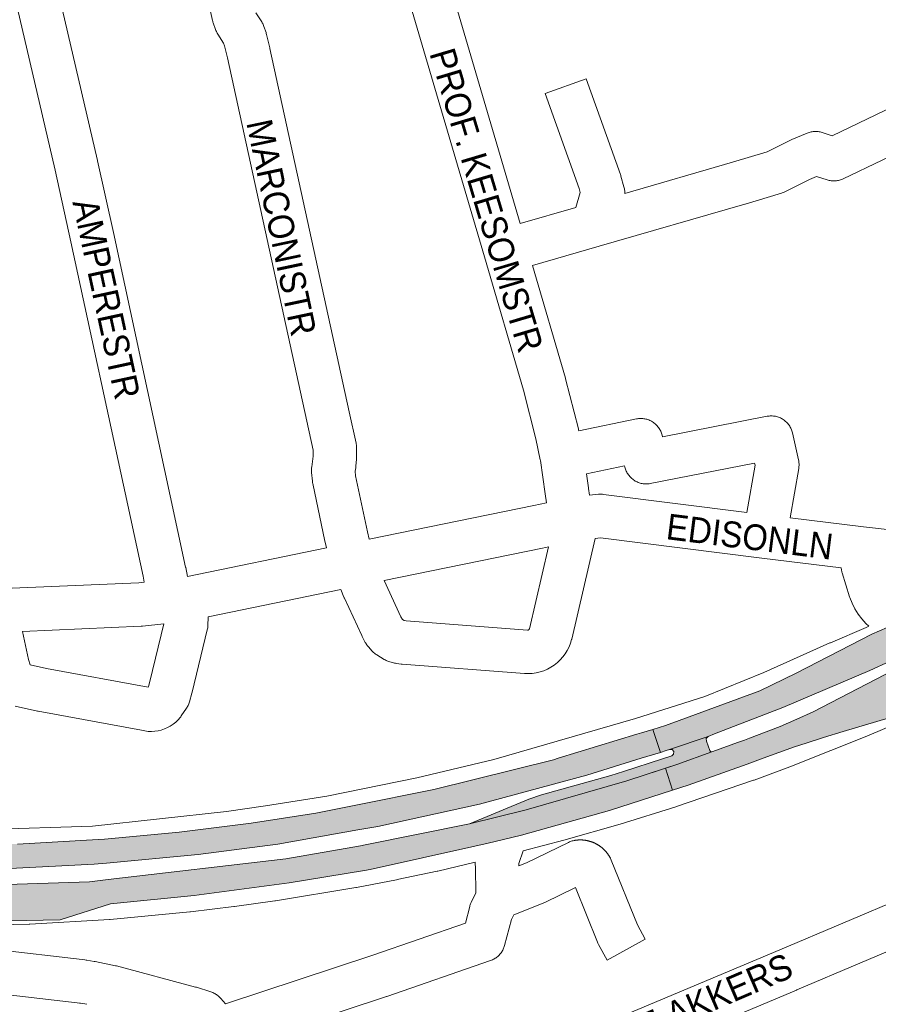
# Paper-space layout 'Layout1' of a CAD drawing. Header units: metres. Extents: x 123097 to 144122, y 392739 to 407589.
# Tile 187 of 256: x 134319 to 134576, y 394926 to 395221. Entities that reach past the tile are written whole.
import ezdxf
from ezdxf.enums import TextEntityAlignment as Align

# ---------------------------------------------------------------- set-up
doc = ezdxf.new("R2010")
doc.units = ezdxf.units.M
doc.header["$MEASUREMENT"] = 0
for name, color, linetype, lineweight in [('gs-anno-wegen algemeen tekst', 7, 'Continuous', 0), ('gs-knt-hoofdweg', 7, 'Continuous', 0), ('gs-knt-wegen algemeen', 7, 'Continuous', 0), ('ir-ARC-asfalt-hoofdwegen-te inspecteren', 5, 'Continuous', 0)]:
    doc.layers.add(name, color=color, linetype=linetype, lineweight=lineweight)
doc.styles.add('Style-Arial', font='arial.ttf')

psp = doc.layouts.get("Layout1")

# ---------------------------------------------------------------- hatches: boundary and pattern name
at = {"layer": 'ir-ARC-asfalt-hoofdwegen-te inspecteren', "linetype": 'Continuous', "lineweight": 13}
for points in [[(134578.652, 395039.1), (134574.118, 395037.082), (134551.444, 395025.496), (134540.64, 395020.122), (134516.506, 395011.288), (134512.464, 395009.809), (134508.69, 395008.657), (134510.916, 395001.777), (134512.68, 395002.322), (134513.678, 395002.683), (134525.181, 395006.474), (134527.057, 395007.355), (134547.537, 395015.149), (134573.481, 395026.24), (134597.799, 395037.442), (134605.36, 395041.208), (134609.726, 395043.383), (134629.977, 395053.985), (134646.754, 395063.6), (134648.11, 395064.412), (134658.474, 395070.616), (134660.579, 395071.86), (134657.62, 395079.256), (134655.419, 395077.868), (134652.308, 395076.364), (134646.54, 395073.981), (134645.585, 395073.601), (134644.821, 395073.297), (134630.285, 395064.984), (134625.333, 395062.152), (134616.418, 395057.509), (134609.555, 395053.935), (134605.304, 395051.753), (134599.005, 395048.52), (134590.945, 395044.575)], [(134608.54, 395024.246), (134618.047, 395028.959), (134637.074, 395038.393), (134654.108, 395047.61), (134662.104, 395052.02), (134665.06, 395053.722), (134667.388, 395054.74), (134662.275, 395067.663), (134660.162, 395066.483), (134659.1, 395065.855), (134650.22, 395060.892), (134631.98, 395051.16), (134615.26, 395042.62), (134606.685, 395038.471), (134600.34, 395035.4), (134580.62, 395026.32), (134556.612, 395013.928), (134551.661, 395011.712), (134546.71, 395009.496), (134537.542, 395006.035), (134536.02, 395005.46), (134534.256, 395004.794), (134526.301, 395001.98), (134515.868, 394998.139), (134512.449, 394997.039), (134514.576, 394990.468), (134519.196, 394991.949), (134536.818, 394998.252), (134541.587, 395000), (134551.012, 395003.455), (134554.446, 395004.553), (134559.616, 395006.206), (134565.57, 395008.054), (134579.244, 395012.118), (134589.202, 395015.683), (134598.975, 395019.729)], [(134181.782, 394981.713), (134181.256, 394974.692), (134190.731, 394973.633), (134207.065, 394971.808), (134235.769, 394968.862), (134269.63, 394966.883), (134308.735, 394966.698), (134341.656, 394968.371), (134345.41, 394968.72), (134372.805, 394971.266), (134396.556, 394974.344), (134420.519, 394978.602), (134426.444, 394979.655), (134456.844, 394986.324), (134488.917, 394994.975), (134505.162, 395000), (134510.916, 395001.777), (134508.69, 395008.657), (134505.273, 395007.615), (134503.904, 395007.197), (134480.323, 395000), (134478.944, 394999.579), (134443.198, 394990.695), (134419.368, 394985.924), (134407.952, 394983.638), (134388.604, 394980.643), (134367.112, 394977.943), (134344.751, 394975.887), (134342.865, 394975.714), (134318.756, 394974.389), (134282.23, 394973.921), (134240.602, 394975.661), (134216.326, 394977.897), (134191.505, 394980.639)], [(134513.678, 395002.683), (134514.433, 395002.606), (134514.923, 395002.027), (134514.875, 395001.27), (134514.316, 395000.757), (134511.536, 394999.861), (134499.853, 394996.06), (134496.111, 394994.911), (134475.386, 394989.051), (134471.604, 394987.764), (134453.868, 394980.42), (134470.773, 394984.588), (134500.886, 394993.32), (134515.868, 394998.139), (134526.301, 395001.98), (134525.921, 395002.016), (134525.659, 395002.294), (134524.648, 395005.119), (134524.619, 395005.913), (134525.181, 395006.474)], [(134296.355, 394951.091), (134296.356, 394951.051), (134305.879, 394951.258), (134331.498, 394951.784), (134346.533, 394956.505), (134371.582, 394959.023), (134399.915, 394962.777), (134422.502, 394966.495), (134424.207, 394966.776), (134455.416, 394973.742), (134459.428, 394974.637), (134469.02, 394976.976), (134469.423, 394977.074), (134495.712, 394984.419), (134514.576, 394990.468), (134512.449, 394997.039), (134500.886, 394993.32), (134470.773, 394984.588), (134453.868, 394980.42), (134422.717, 394974.101), (134421.325, 394973.856), (134399.003, 394969.929), (134345.866, 394963.764), (134340.257, 394963.113), (134306.19, 394961.953), (134270.875, 394962.035), (134252.639, 394962.976), (134214.886, 394966.071), (134190.189, 394968.725), (134180.884, 394969.726), (134177.244, 394970.117), (134176.432, 394962.761), (134185.583, 394961.749), (134189.261, 394960.324), (134189.93, 394960.307), (134190.577, 394960.134), (134195.374, 394958.035), (134196.556, 394957.627), (134200.467, 394957.002), (134251.202, 394949.693), (134252.222, 394949.377), (134252.745, 394955.395), (134260.028, 394955.002), (134260.187, 394955.078), (134260.362, 394955.102), (134261.812, 394955.055), (134276.339, 394954.584), (134290.374, 394954.516), (134290.84, 394954.419), (134291.188, 394954.093)]]:
    psp.add_hatch(color=5, dxfattribs=at).paths.add_polyline_path(points, flags=0)

# ---------------------------------------------------------------- linework, layer by layer
at = {"layer": 'gs-knt-hoofdweg', "color": 7, "linetype": 'Continuous', "flags": 128}
for points in [[(133981.35, 395010.09), (134178.284, 394986.956), (134209.136, 394983.68), (134209.252, 394983.667), (134233.543, 394980.728), (134247.681, 394979.415), (134270.737, 394978.456), (134286.166, 394978.315), (134309.5, 394978.738), (134341.21, 394979.743), (134381.251, 394984.146), (134392.861, 394985.776), (134411.183, 394988.682), (134438.09, 394994.217), (134461.121, 394999.623), (134503.433, 395011.946), (134524.173, 395018.515), (134541.855, 395025.653), (134561.596, 395034.476), (134561.713, 395034.527), (134572.388, 395039.095), (134573.182, 395039.504)], [(134584.587, 395011.748), (134573.333, 395006.932), (134573.149, 395006.856), (134550.555, 394997.845), (134550.369, 394997.773), (134538.89, 394993.523), (134538.704, 394993.457), (134515.692, 394985.578), (134515.571, 394985.538), (134498.861, 394980.337), (134482.028, 394975.547), (134469.863, 394972.406)], [(134455.583, 394968.941), (134444.35, 394966.305), (134444.156, 394966.262), (134432.198, 394963.767), (134432.068, 394963.741), (134420.071, 394961.445), (134419.875, 394961.41), (134395.879, 394957.431), (134395.683, 394957.401), (134383.577, 394955.701), (134383.42, 394955.68), (134370.454, 394954.12), (134370.246, 394954.098), (134346.494, 394951.867), (134346.224, 394951.846), (134322.413, 394950.42), (134322.278, 394950.413), (134290.068, 394949.756), (134257.862, 394950.551), (134227.484, 394952.673)]]:
    psp.add_lwpolyline(points, dxfattribs=at)
at = {"layer": 'gs-knt-wegen algemeen', "color": 7, "linetype": 'Continuous', "flags": 128}
for points in [[(134440.008, 395258.399), (134468.993, 395159.776), (134485.622, 395164.58), (134486.981, 395169.094), (134486.647, 395170.305), (134476.451, 395198.656, -0.3556403), (134476.456, 395198.667), (134488.691, 395203.067, -0.3556407), (134488.702, 395203.062), (134498.983, 395174.478), (134499.062, 395174.243), (134499.133, 395174.005), (134500.032, 395170.744), (134500.106, 395170.449), (134500.166, 395170.15), (134500.212, 395169.849), (134500.244, 395169.546), (134500.262, 395169.242), (134500.265, 395168.937), (134500.261, 395168.81), (134532.507, 395178.127), (134542.784, 395181.209), (134549.804, 395184.744), (134550.016, 395184.845), (134550.231, 395184.94), (134554.792, 395186.837), (134555.078, 395186.948), (134555.369, 395187.046), (134555.665, 395187.129), (134555.964, 395187.199), (134556.266, 395187.255), (134556.57, 395187.296), (134556.876, 395187.323), (134557.183, 395187.335), (134557.491, 395187.333), (134557.797, 395187.316), (134558.103, 395187.285), (134558.407, 395187.24), (134558.708, 395187.18), (134559.006, 395187.106), (134559.301, 395187.018), (134562.288, 395186.049), (134583.17, 395196.102, -0.3677631)], [(134469.863, 394972.406), (134468.614, 394968.611), (134468.632, 394967.855), (134470.876, 394968.735), (134483.448, 394974.893), (134483.719, 394975.018), (134483.995, 394975.131), (134484.276, 394975.23), (134484.561, 394975.317), (134484.85, 394975.391), (134485.142, 394975.451), (134485.248, 394975.47), (134485.353, 394975.487), (134485.459, 394975.503), (134485.565, 394975.519), (134485.671, 394975.533), (134485.777, 394975.546), (134485.883, 394975.558), (134485.989, 394975.569), (134486.014, 394975.571), (134486.118, 394975.58), (134486.222, 394975.588), (134486.326, 394975.595), (134486.431, 394975.601), (134486.535, 394975.606), (134486.64, 394975.61), (134486.744, 394975.613), (134486.849, 394975.615), (134486.879, 394975.615), (134486.984, 394975.616), (134487.088, 394975.615), (134487.193, 394975.613), (134487.298, 394975.61), (134487.403, 394975.606), (134487.508, 394975.601), (134487.612, 394975.595), (134487.717, 394975.588), (134487.739, 394975.586), (134487.845, 394975.578), (134487.952, 394975.568), (134488.058, 394975.557), (134488.165, 394975.545), (134488.271, 394975.532), (134488.377, 394975.517), (134488.483, 394975.502), (134488.589, 394975.485), (134488.7, 394975.467), (134488.804, 394975.448), (134488.909, 394975.428), (134489.013, 394975.407), (134489.117, 394975.385), (134489.22, 394975.362), (134489.324, 394975.338), (134489.427, 394975.313), (134489.448, 394975.307), (134489.55, 394975.281), (134489.652, 394975.254), (134489.753, 394975.225), (134489.854, 394975.196), (134489.954, 394975.165), (134490.055, 394975.134), (134490.155, 394975.101), (134490.254, 394975.068), (134490.279, 394975.059), (134490.379, 394975.024), (134490.48, 394974.988), (134490.579, 394974.95), (134490.679, 394974.912), (134490.778, 394974.872), (134490.876, 394974.832), (134490.975, 394974.79), (134491.072, 394974.748), (134491.175, 394974.701), (134491.273, 394974.656), (134491.37, 394974.61), (134491.467, 394974.563), (134491.563, 394974.515), (134491.659, 394974.465), (134491.754, 394974.415), (134491.848, 394974.364), (134491.946, 394974.309), (134492.038, 394974.257), (134492.129, 394974.203), (134492.22, 394974.149), (134492.311, 394974.093), (134492.4, 394974.037), (134492.49, 394973.98), (134492.578, 394973.922), (134492.6, 394973.907), (134492.687, 394973.849), (134492.773, 394973.789), (134492.859, 394973.728), (134492.944, 394973.667), (134493.029, 394973.604), (134493.113, 394973.541), (134493.196, 394973.477), (134493.278, 394973.412), (134493.296, 394973.399), (134493.379, 394973.331), (134493.461, 394973.263), (134493.543, 394973.195), (134493.624, 394973.125), (134493.705, 394973.054), (134493.784, 394972.983), (134493.863, 394972.91), (134493.941, 394972.837), (134494.022, 394972.76), (134494.099, 394972.685), (134494.175, 394972.608), (134494.251, 394972.531), (134494.325, 394972.454), (134494.399, 394972.375), (134494.472, 394972.296), (134494.544, 394972.216), (134494.619, 394972.13), (134494.688, 394972.05), (134494.756, 394971.97), (134494.823, 394971.889), (134494.889, 394971.807), (134494.954, 394971.724), (134495.019, 394971.641), (134495.082, 394971.557), (134495.1, 394971.533), (134495.162, 394971.449), (134495.223, 394971.364), (134495.284, 394971.278), (134495.344, 394971.192), (134495.402, 394971.105), (134495.46, 394971.017), (134495.517, 394970.929), (134495.573, 394970.84), (134495.584, 394970.822), (134495.64, 394970.731), (134495.696, 394970.639), (134495.75, 394970.547), (134495.803, 394970.454), (134495.855, 394970.361), (134495.906, 394970.267), (134495.956, 394970.172), (134496.005, 394970.077), (134496.129, 394969.82), (134496.242, 394969.558), (134504.032, 394950.261), (134506.389, 394945.971, -0.3705871), (134506.386, 394945.958), (134494.992, 394939.696, -0.3705864), (134494.979, 394939.7), (134492.435, 394944.33), (134492.315, 394944.558), (134492.205, 394944.791), (134492.103, 394945.028), (134485.495, 394961.398), (134476.364, 394956.925), (134476.122, 394956.812), (134475.876, 394956.71), (134467.073, 394953.259), (134466.366, 394951.814), (134464.348, 394944.094), (134464.265, 394943.801), (134464.167, 394943.513), (134464.056, 394943.229), (134463.932, 394942.951), (134463.795, 394942.679), (134463.646, 394942.414), (134463.484, 394942.156), (134463.311, 394941.905), (134463.126, 394941.663), (134462.929, 394941.431), (134462.723, 394941.207), (134462.506, 394940.994), (134462.279, 394940.79), (134462.043, 394940.598), (134461.798, 394940.417), (134461.545, 394940.248), (134461.284, 394940.09), (134461.016, 394939.945), (134460.742, 394939.813), (134460.462, 394939.693), (134460.177, 394939.587), (134429.16, 394928.868), (134429.079, 394928.841), (134380.498, 394912.763)], [(134371.838, 394869.341), (134546.571, 394942.767), (134584.274, 394958.751, -0.3846167), (134584.287, 394958.746), (134589.361, 394946.776, -0.3846159), (134589.356, 394946.764), (134551.643, 394930.775), (134551.624, 394930.767), (134382.515, 394859.704)]]:
    psp.add_lwpolyline(points, format="xyb", dxfattribs=at)
for points in [[(134475.007, 395089.173), (134473.733, 395095.432), (134470.002, 395110.042), (134458.328, 395149.89), (134429.18, 395249.065)], [(134411.138, 395062.891), (134410.696, 395064.6), (134410.628, 395064.889), (134407.008, 395082.097), (134406.965, 395082.326), (134406.929, 395082.556), (134406.901, 395082.787), (134406.639, 395085.401), (134406.617, 395085.69), (134406.607, 395085.98), (134406.611, 395086.27), (134406.627, 395086.559), (134406.656, 395086.848), (134406.698, 395087.134), (134406.964, 395088.71), (134407.11, 395090.29), (134407.093, 395092.083), (134405.22, 395100.79), (134381.521, 395209.282), (134380.638, 395212.907), (134380.351, 395213.736), (134378.626, 395216.448), (134378.475, 395216.698), (134378.336, 395216.954), (134378.208, 395217.216), (134378.092, 395217.483), (134377.988, 395217.755), (134377.277, 395219.751), (134377.191, 395220.007), (134377.117, 395220.267), (134377.053, 395220.529), (134373.999, 395234.328)], [(134331.337, 395227.428), (134331.384, 395227.014), (134342.679, 395178.655), (134342.697, 395178.575), (134347.428, 395157.099), (134364.432, 395078.399), (134369.015, 395057.092), (134369.031, 395057.013), (134369.576, 395054.317)], [(134356.631, 395052.644), (134356.277, 395054.394), (134351.705, 395075.652), (134334.71, 395154.31), (134329.99, 395175.733), (134318.62, 395224.421), (134318.567, 395224.667), (134318.545, 395224.796)], [(134390.006, 395222.816), (134391.747, 395220.079), (134391.903, 395219.819), (134392.048, 395219.552), (134392.18, 395219.279), (134392.299, 395219), (134392.405, 395218.716), (134393.042, 395216.876), (134393.135, 395216.583), (134393.215, 395216.287), (134394.189, 395212.288), (134394.224, 395212.136), (134417.942, 395103.558), (134419.96, 395094.176), (134420.011, 395093.918), (134420.05, 395093.658), (134420.079, 395093.396), (134420.098, 395093.133), (134420.106, 395092.87), (134420.133, 395090.085), (134420.131, 395089.864), (134420.122, 395089.644), (134420.105, 395089.423), (134419.906, 395087.268), (134419.879, 395087.025), (134419.843, 395086.783), (134419.682, 395085.829), (134419.822, 395084.435), (134423.339, 395067.715), (134423.908, 395065.513)], [(134588.818, 395184.371), (134565.585, 395173.186), (134565.302, 395173.058), (134565.014, 395172.944), (134564.72, 395172.844), (134564.423, 395172.758), (134564.121, 395172.686), (134563.816, 395172.628), (134563.509, 395172.585), (134563.2, 395172.557), (134562.89, 395172.543), (134562.58, 395172.545), (134562.27, 395172.561), (134561.962, 395172.591), (134561.655, 395172.637), (134561.351, 395172.697), (134561.05, 395172.771), (134560.752, 395172.86), (134557.572, 395173.891), (134555.45, 395173.009), (134548.129, 395169.322), (134547.871, 395169.2), (134547.609, 395169.089), (134547.342, 395168.989), (134547.071, 395168.901), (134536.215, 395165.646), (134536.152, 395165.628), (134492.64, 395153.056), (134472.659, 395147.283), (134482.529, 395113.593), (134482.589, 395113.374), (134486.389, 395098.494), (134486.427, 395098.334), (134486.462, 395098.173), (134486.53, 395097.833)], [(134486.53, 395097.833), (134503.755, 395101.418), (134504.063, 395101.475), (134504.374, 395101.516), (134504.686, 395101.543), (134504.999, 395101.554), (134505.313, 395101.551), (134505.625, 395101.532), (134505.937, 395101.499), (134506.246, 395101.45), (134506.553, 395101.387), (134506.857, 395101.308), (134507.156, 395101.216), (134507.45, 395101.109), (134507.739, 395100.988), (134508.022, 395100.853), (134508.298, 395100.705), (134508.567, 395100.544), (134508.828, 395100.37), (134509.079, 395100.183), (134509.322, 395099.985), (134509.555, 395099.775), (134509.777, 395099.554), (134509.989, 395099.323), (134510.189, 395099.082), (134510.377, 395098.832), (134510.553, 395098.573), (134510.717, 395098.305), (134510.867, 395098.03), (134511.004, 395097.749), (134511.127, 395097.461), (134511.236, 395097.167), (134511.331, 395096.868), (134511.412, 395096.566), (134511.527, 395096.087), (134542.793, 395102.199), (134543.103, 395102.252), (134543.415, 395102.29), (134543.728, 395102.312), (134544.042, 395102.32), (134544.356, 395102.312), (134544.67, 395102.29), (134544.981, 395102.252), (134545.291, 395102.199), (134545.598, 395102.131), (134545.901, 395102.049), (134546.2, 395101.952), (134546.494, 395101.841), (134546.782, 395101.715), (134547.064, 395101.576), (134547.338, 395101.424), (134547.605, 395101.258), (134547.864, 395101.08), (134548.114, 395100.889), (134548.354, 395100.687), (134548.585, 395100.473), (134548.804, 395100.249), (134549.013, 395100.014), (134549.21, 395099.769), (134549.395, 395099.515), (134549.567, 395099.252), (134549.727, 395098.982), (134549.873, 395098.704), (134550.006, 395098.419), (134550.125, 395098.128), (134550.23, 395097.832), (134550.32, 395097.531), (134550.396, 395097.226), (134552.194, 395089.159), (134552.25, 395088.88), (134552.294, 395088.598), (134552.325, 395088.315), (134552.344, 395088.03), (134552.35, 395087.745), (134552.344, 395087.46), (134552.325, 395087.176), (134552.294, 395086.893), (134552.251, 395086.611), (134549.653, 395071.897), (134571.653, 395069.205), (134593.737, 395066.702)], [(134423.908, 395065.513), (134473.085, 395075.551), (134476.847, 395076.357), (134476.519, 395078.989), (134475.033, 395089.001), (134475.009, 395089.164)], [(134475.009, 395089.164), (134475.008, 395089.168), (134475.007, 395089.173)], [(134475.009, 395089.164), (134475.008, 395089.168), (134475.007, 395089.173)], [(134539.203, 395087.598), (134539.067, 395088.204), (134507.903, 395082.112), (134507.597, 395082.06), (134507.288, 395082.022), (134506.978, 395081.999), (134506.667, 395081.991), (134506.357, 395081.998), (134506.046, 395082.019), (134505.738, 395082.056), (134505.431, 395082.107), (134505.127, 395082.173), (134504.827, 395082.253), (134504.531, 395082.347), (134504.239, 395082.455), (134503.954, 395082.578), (134503.674, 395082.713), (134503.401, 395082.862), (134503.136, 395083.024), (134502.878, 395083.198), (134502.629, 395083.384), (134502.39, 395083.582), (134502.16, 395083.791), (134501.94, 395084.011), (134501.731, 395084.241), (134501.533, 395084.481), (134501.347, 395084.73), (134501.173, 395084.988), (134501.012, 395085.254), (134500.863, 395085.527), (134500.728, 395085.806), (134500.606, 395086.092), (134500.498, 395086.384), (134500.404, 395086.68), (134500.324, 395086.98), (134500.227, 395087.385), (134488.789, 395085.004), (134489.409, 395080.826), (134489.43, 395080.675), (134489.688, 395078.604), (134492.421, 395078.889), (134492.717, 395078.913), (134493.015, 395078.923), (134493.313, 395078.92), (134493.61, 395078.904), (134493.906, 395078.873), (134536.714, 395073.5), (134539.203, 395087.593), (134539.203, 395087.598)], [(134573.182, 395039.504), (134572.361, 395040.265), (134571.12, 395041.641), (134570.006, 395043.122), (134569.028, 395044.696), (134568.195, 395046.35), (134567.511, 395048.072), (134567.444, 395048.276), (134565.231, 395055.424), (134565.16, 395055.67), (134565.099, 395055.919), (134565.048, 395056.17), (134565.006, 395056.423), (134564.975, 395056.677), (134564.951, 395056.908), (134541.257, 395059.807), (134541.237, 395059.81), (134493.026, 395065.862), (134491.42, 395065.694), (134484.416, 395035.641), (134484.393, 395035.546), (134484.057, 395034.41), (134483.622, 395033.308), (134483.093, 395032.248), (134482.472, 395031.239), (134481.766, 395030.288), (134480.979, 395029.402), (134480.117, 395028.589), (134479.188, 395027.855), (134478.198, 395027.204), (134477.154, 395026.643), (134476.066, 395026.176), (134474.941, 395025.805), (134473.787, 395025.535), (134472.614, 395025.367), (134471.432, 395025.302), (134470.248, 395025.341), (134433.766, 395028.148), (134433.597, 395028.164), (134433.427, 395028.183), (134432.065, 395028.36), (134431.76, 395028.407), (134431.457, 395028.469), (134431.158, 395028.545), (134430.016, 395028.863), (134429.732, 395028.948), (134429.454, 395029.047), (134429.179, 395029.158), (134428.911, 395029.282), (134428.648, 395029.417), (134428.391, 395029.565), (134426.202, 395030.89), (134425.94, 395031.057), (134425.686, 395031.237), (134425.441, 395031.429), (134425.205, 395031.632), (134424.98, 395031.846), (134424.764, 395032.071), (134423.647, 395033.295), (134423.464, 395033.504), (134423.29, 395033.722), (134423.125, 395033.946), (134422.97, 395034.178), (134422.826, 395034.415), (134422.691, 395034.659), (134421.782, 395036.392), (134421.645, 395036.669), (134416.453, 395047.823), (134416.382, 395047.982), (134416.314, 395048.143), (134415.379, 395050.472), (134375.787, 395042.304), (134375.665, 395039.601), (134375.644, 395039.288), (134375.607, 395038.977), (134375.556, 395038.668), (134375.489, 395038.362), (134370.983, 395019.738), (134370.918, 395019.49), (134370.173, 395016.868), (134370.085, 395016.584), (134369.985, 395016.304), (134369.871, 395016.029), (134369.746, 395015.76), (134369.608, 395015.496), (134369.458, 395015.239), (134369.297, 395014.99), (134367.712, 395012.656), (134367.564, 395012.447), (134367.407, 395012.244), (134366.755, 395011.499), (134366.04, 395010.815), (134365.268, 395010.196), (134364.444, 395009.647), (134363.575, 395009.174), (134362.667, 395008.778), (134361.729, 395008.464), (134360.766, 395008.233), (134359.787, 395008.088), (134358.799, 395008.03), (134357.81, 395008.059), (134356.827, 395008.175), (134355.858, 395008.376), (134324.978, 395014.087), (134324.758, 395014.131), (134318.085, 395015.605)], [(134369.576, 395054.317), (134411.138, 395062.891)], [(134434.936, 395041.117), (134471.243, 395038.323), (134471.246, 395038.323), (134471.25, 395038.322), (134471.289, 395038.321), (134471.33, 395038.323), (134471.371, 395038.329), (134471.412, 395038.338), (134471.452, 395038.351), (134471.49, 395038.367), (134471.527, 395038.386), (134471.562, 395038.408), (134471.595, 395038.433), (134471.626, 395038.461), (134471.655, 395038.491), (134471.681, 395038.524), (134471.704, 395038.558), (134471.724, 395038.595), (134471.74, 395038.633), (134471.754, 395038.672), (134477.464, 395063.174), (134475.72, 395062.801), (134428.344, 395053.13), (134433.384, 395042.303), (134433.8, 395041.51), (134434.317, 395041.197), (134434.936, 395041.117)], [(134221.48, 395055.341), (134259.772, 395052.108), (134267.551, 395052.164), (134267.825, 395052.16), (134312.313, 395050.605), (134355.008, 395052.483), (134356.631, 395052.644)], [(134355.763, 395039.484), (134355.759, 395039.483), (134355.756, 395039.483), (134320.297, 395037.924), (134322.073, 395029.512), (134322.51, 395027.967), (134322.513, 395027.961), (134327.456, 395026.869), (134357.813, 395021.255), (134357.936, 395021.436), (134358.359, 395022.925), (134362.525, 395040.145), (134356.116, 395039.509), (134355.938, 395039.494), (134355.763, 395039.484)], [(134286.419, 394945.88), (134338.135, 394939.839), (134338.843, 394939.756), (134339.252, 394939.708), (134339.53, 394939.67), (134341.667, 394939.326), (134341.933, 394939.278), (134348.008, 394938.041), (134348.199, 394937.999), (134348.388, 394937.952), (134371.938, 394931.664), (134372.227, 394931.579), (134376.585, 394930.196), (134376.871, 394930.098), (134377.152, 394929.986), (134377.428, 394929.862), (134377.698, 394929.725), (134377.961, 394929.575), (134378.217, 394929.414), (134378.465, 394929.24), (134378.705, 394929.056), (134378.936, 394928.86), (134379.158, 394928.654), (134379.37, 394928.438), (134379.571, 394928.212), (134380.928, 394926.619), (134424.948, 394941.188), (134452.632, 394950.755), (134453.934, 394955.736), (134454.004, 394955.986), (134454.085, 394956.232), (134454.175, 394956.476), (134454.275, 394956.715), (134454.384, 394956.951), (134455.793, 394959.831), (134455.624, 394967.17), (134455.589, 394968.682), (134455.583, 394968.941)], [(134339.468, 394926.493), (134337.603, 394926.792), (134337.332, 394926.824), (134336.624, 394926.907), (134285.026, 394932.934)]]:
    psp.add_lwpolyline(points, dxfattribs=at)
at = {"layer": 'ir-ARC-asfalt-hoofdwegen-te inspecteren', "color": 5, "linetype": 'Continuous', "lineweight": 13, "flags": 128}
for points in [[(134578.652, 395039.1), (134574.118, 395037.082), (134551.444, 395025.496), (134540.64, 395020.122), (134516.506, 395011.288), (134512.464, 395009.809), (134508.69, 395008.657), (134510.916, 395001.777), (134512.68, 395002.322), (134513.678, 395002.683), (134525.181, 395006.474), (134527.057, 395007.355), (134547.537, 395015.149), (134573.481, 395026.24), (134597.799, 395037.442)], [(134308.735, 394966.698), (134341.656, 394968.371), (134345.41, 394968.72), (134372.805, 394971.266), (134396.556, 394974.344), (134420.519, 394978.602), (134426.444, 394979.655), (134456.844, 394986.324), (134488.917, 394994.975), (134505.162, 395000), (134510.916, 395001.777), (134508.69, 395008.657), (134505.273, 395007.615), (134503.904, 395007.197), (134480.323, 395000), (134478.944, 394999.579), (134443.198, 394990.695), (134419.368, 394985.924), (134407.952, 394983.638), (134388.604, 394980.643), (134367.112, 394977.943), (134344.751, 394975.887), (134342.865, 394975.714), (134318.756, 394974.389)], [(134305.879, 394951.258), (134331.498, 394951.784), (134346.533, 394956.505), (134371.582, 394959.023), (134399.915, 394962.777), (134422.502, 394966.495), (134424.207, 394966.776), (134455.416, 394973.742), (134459.428, 394974.637), (134469.02, 394976.976), (134469.423, 394977.074), (134495.712, 394984.419), (134514.576, 394990.468), (134512.449, 394997.039), (134500.886, 394993.32), (134470.773, 394984.588), (134453.868, 394980.42), (134422.717, 394974.101), (134421.325, 394973.856), (134399.003, 394969.929), (134345.866, 394963.764), (134340.257, 394963.113), (134306.19, 394961.953)]]:
    psp.add_lwpolyline(points, dxfattribs=at)
at = {"layer": 'ir-ARC-asfalt-hoofdwegen-te inspecteren', "color": 5, "linetype": 'Continuous', "lineweight": 13}
psp.add_lwpolyline([(134580.62, 395026.32), (134556.612, 395013.928), (134551.661, 395011.712), (134546.71, 395009.496), (134537.542, 395006.035), (134536.02, 395005.46), (134534.256, 395004.794), (134526.301, 395001.98), (134515.868, 394998.139), (134512.449, 394997.039), (134514.576, 394990.468), (134519.196, 394991.949), (134536.818, 394998.252), (134541.587, 395000), (134551.012, 395003.455), (134554.446, 395004.553), (134559.616, 395006.206), (134565.57, 395008.054), (134579.244, 395012.118)], dxfattribs=at)
at = {"layer": 'ir-ARC-asfalt-hoofdwegen-te inspecteren', "color": 5, "linetype": 'Continuous', "lineweight": 13, "flags": 128}
psp.add_lwpolyline([(134513.678, 395002.683), (134514.433, 395002.606), (134514.923, 395002.027), (134514.875, 395001.27), (134514.316, 395000.757), (134511.536, 394999.861), (134499.853, 394996.06), (134496.111, 394994.911), (134475.386, 394989.051), (134471.604, 394987.764), (134453.868, 394980.42), (134470.773, 394984.588), (134500.886, 394993.32), (134515.868, 394998.139), (134526.301, 395001.98), (134525.921, 395002.016), (134525.659, 395002.294), (134524.648, 395005.119), (134524.619, 395005.913), (134525.181, 395006.474)], close=True, dxfattribs=at)

# ---------------------------------------------------------------- texts
at = {"layer": 'gs-anno-wegen algemeen tekst', "color": 7, "style": 'Style-Arial', "width": 0.909091}
for s, rotation, p in [('PROF. KEESOMSTR', 286.61519, (134458.941, 395166.781)), ('MARCONISTR', 281.9279, (134397.671, 395158.6)), ('AMPERESTR', 282.2224, (134345.353, 395137.294)), ('EDISONLN', 352.8942, (134537.632, 395066.259)), ('EZELVENSE AKKERS', 23.2475, (134503.759, 394918.771))]:
    psp.add_text(s, height=7.7, rotation=rotation, dxfattribs=at).set_placement(p, align=Align.MIDDLE_CENTER)

doc.saveas('drawing.dxf')
